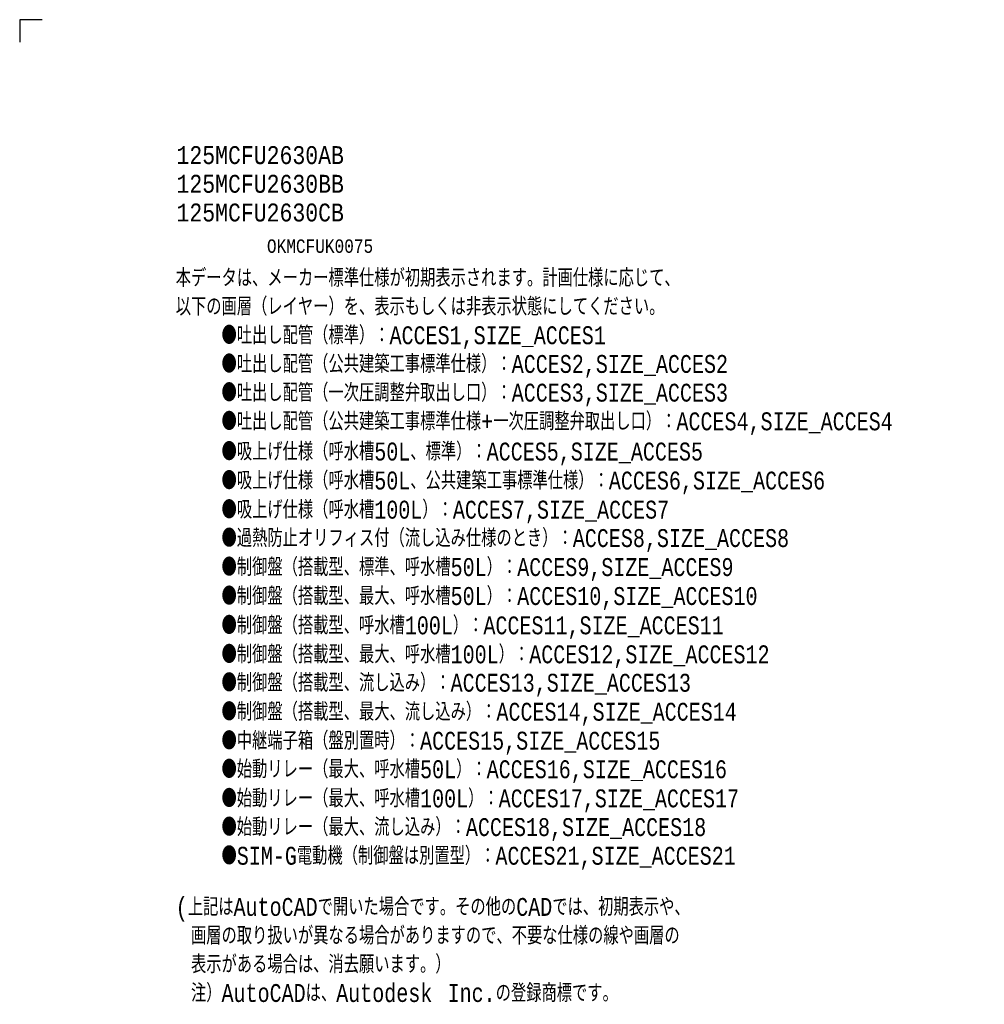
# Model space of a CAD drawing. Extents: x 0 to 8400, y 0 to 5940.
# Tile 13 of 34: x 0 to 2153, y 3744 to 5940. Entities that reach past the tile are written whole.
import ezdxf

# ---------------------------------------------------------------- set-up
doc = ezdxf.new("R2010")
doc.units = 0
doc.header["$LTSCALE"] = 50
doc.header["$MEASUREMENT"] = 0
doc.layers.get('Defpoints').update_dxf_attribs({"color": 8, "linetype": 'CONTINUOUS'})
doc.layers.add('NOTE', color=3, linetype='CONTINUOUS', lineweight=13)
doc.styles.get("Standard").update_dxf_attribs({"font": 'monotxt.shx', "width": 0.83, "bigfont": 'extfont.shx'})

msp = doc.modelspace()

# ---------------------------------------------------------------- linework, layer by layer
at = {"layer": 'Defpoints'}
for p, q in [((50, 5940.00001), (0, 5940.00001)), ((0, 5940.00001), (0, 5890.00001))]:
    msp.add_line(p, q, dxfattribs=at)

# ---------------------------------------------------------------- texts
at = {"layer": 'NOTE'}
for s, height, width, p in [('125MCFU2630AB', 40, 0.83, (350, 5618.00001)), ('125MCFU2630BB', 40, 0.83, (350, 5554.00001)), ('125MCFU2630CB', 40, 0.83, (350, 5490.00001)), ('OKMCFUK0075', 30, 0.83, (551.81397, 5420.00001)), ('本データは、メーカー標準仕様が初期表示されます。計画仕様に応じて、', 40, 0.774597, (348.22875, 5344.18811)), ('以下の画層（レイヤー）を、表示もしくは非表示状態にしてください。', 40, 0.774597, (348.22875, 5280.18811)), ('\u3000\u3000\u3000●吐出し配管（標準）：ACCES1,SIZE_ACCES1', 40, 0.774597, (348.22875, 5216.18811)), ('\u3000\u3000\u3000●吐出し配管（公共建築工事標準仕様）：ACCES2,SIZE_ACCES2', 40, 0.774597, (348.22875, 5152.18811)), ('\u3000\u3000\u3000●吐出し配管（一次圧調整弁取出し口）：ACCES3,SIZE_ACCES3', 40, 0.774597, (348.22875, 5088.18811)), ('\u3000\u3000\u3000●吐出し配管（公共建築工事標準仕様+一次圧調整弁取出し口）：ACCES4,SIZE_ACCES4', 40, 0.774597, (348.22875, 5024.18811)), ('\u3000\u3000\u3000●吸上げ仕様（呼水槽50L、標準）：ACCES5,SIZE_ACCES5', 40, 0.774597, (348.22875, 4956.84197)), ('\u3000\u3000\u3000●吸上げ仕様（呼水槽50L、公共建築工事標準仕様）：ACCES6,SIZE_ACCES6', 40, 0.774597, (348.22875, 4892.182)), ('\u3000\u3000\u3000●吸上げ仕様（呼水槽100L）：ACCES7,SIZE_ACCES7', 40, 0.774597, (348.22875, 4827.182)), ('\u3000\u3000\u3000●過熱防止オリフィス付（流し込み仕様のとき）：ACCES8,SIZE_ACCES8', 40, 0.774597, (348.22875, 4763.84197)), ('\u3000\u3000\u3000●制御盤（搭載型、標準、呼水槽50L）：ACCES9,SIZE_ACCES9', 40, 0.774597, (348.22875, 4699.182)), ('\u3000\u3000\u3000●制御盤（搭載型、最大、呼水槽50L）：ACCES10,SIZE_ACCES10', 40, 0.774597, (348.22875, 4634.52204)), ('\u3000\u3000\u3000●制御盤（搭載型、呼水槽100L）：ACCES11,SIZE_ACCES11', 40, 0.774597, (348.22875, 4569.182)), ('\u3000\u3000\u3000●制御盤（搭載型、最大、呼水槽100L）：ACCES12,SIZE_ACCES12', 40, 0.774597, (348.22875, 4504.52204)), ('\u3000\u3000\u3000●制御盤（搭載型、流し込み）：ACCES13,SIZE_ACCES13', 40, 0.774597, (348.22875, 4441.182)), ('\u3000\u3000\u3000●制御盤（搭載型、最大、流し込み）：ACCES14,SIZE_ACCES14', 40, 0.774597, (348.22875, 4376.52204)), ('\u3000\u3000\u3000●中継端子箱（盤別置時）：ACCES15,SIZE_ACCES15', 40, 0.774597, (348.22875, 4311.88204)), ('\u3000\u3000\u3000●始動リレー（最大、呼水槽50L）：ACCES16,SIZE_ACCES16', 40, 0.774597, (348.22875, 4248.24204)), ('\u3000\u3000\u3000●始動リレー（最大、呼水槽100L）：ACCES17,SIZE_ACCES17', 40, 0.774597, (348.22875, 4183.24204)), ('\u3000\u3000\u3000●始動リレー（最大、流し込み）：ACCES18,SIZE_ACCES18', 40, 0.774597, (348.22875, 4119.24204)), ('\u3000\u3000\u3000●SIM-G電動機（制御盤は別置型）：ACCES21,SIZE_ACCES21', 40, 0.774597, (348.22875, 4055.24204)), ('(上記はAutoCADで開いた場合です。その他のCADでは、初期表示や、', 40, 0.774597, (348.22875, 3941.22804)), ('\u3000画層の取り扱いが異なる場合がありますので、不要な仕様の線や画層の', 40, 0.774597, (348.22875, 3877.22804)), ('\u3000表示がある場合は、消去願います。）', 40, 0.774597, (348.22875, 3813.22804)), ('\u3000注）AutoCADは、Autodesk\u3000Inc.の登録商標です。', 40, 0.774597, (348.22875, 3749.22804))]:
    msp.add_text(s, height=height, dxfattribs=dict(at, width=width)).set_placement(p)

doc.saveas('drawing.dxf')
